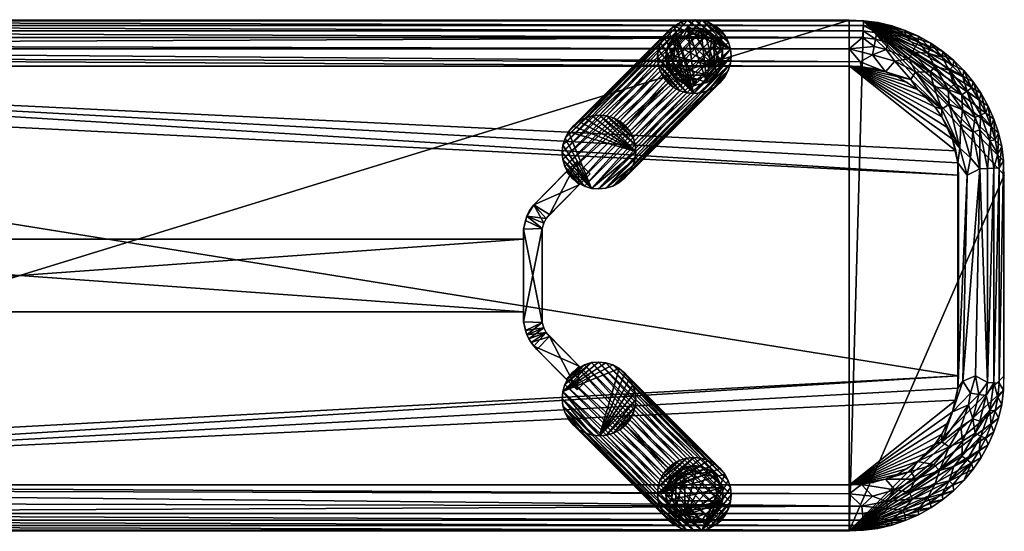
# Model space of a CAD drawing. Header units: inches. Extents: x 0 to 54, y -14 to 0.
# Tile 2 of 2: x 27 to 54, y -14 to 0. Entities that reach past the tile are written whole.
import ezdxf

# ---------------------------------------------------------------- set-up
doc = ezdxf.new("R2010")
doc.units = ezdxf.units.IN
for name, color, linetype in [('AFUCH-3-EDPL', 19, 'Continuous'), ('AFUCH-3-GDPL', 19, 'Continuous'), ('AFUCH-3-HWPT', 4, 'Continuous'), ('AFUCH-3-LGWD', 15, 'Continuous'), ('AFUCH-3-STWD', 15, 'Continuous')]:
    doc.layers.add(name, color=color, linetype=linetype)

msp = doc.modelspace()

# ---------------------------------------------------------------- meshes
at = {"layer": 'AFUCH-3-EDPL'}
mesh = msp.add_polyface(dxfattribs=at)
corners = [(3.909, -0.681, 17.668), (49.75, -0.791, 17.593), (4.25, -0.791, 17.593), (50.127, -13.701, 18.009), (3.873, -13.701, 18.009), (3.89, -13.523, 17.823), (3.858, -0.018, 18.5), (50.141, -0.152, 18.219), (3.859, -0.152, 18.219), (50.046, -1.147, 17.458), (50.091, -13.319, 17.668), (4.25, -13.209, 17.593), (3.954, -12.853, 17.458), (4.25, -1.017, 17.494), (50.085, -1.273, 17.429), (3.915, -1.273, 17.429), (3.499, -13.647, 18.009), (3.533, -13.472, 17.823), (49.75, -12.983, 17.494), (3.915, -12.727, 17.429), (50.085, -12.727, 17.429), (50.11, -0.477, 17.823), (3.858, -13.982, 18.5), (3.859, -13.848, 18.219), (50.142, -13.982, 18.5), (3.132, -0.442, 18.009), (3.873, -0.299, 18.009), (3.89, -0.477, 17.823), (3.614, -13.049, 17.545), (3.26, -12.578, 17.429), (3.469, -0.072, 18.5), (3.571, -13.271, 17.668), (50.141, -13.848, 18.219), (3.614, -0.951, 17.545), (3.471, -0.208, 18.219), (50.127, -0.299, 18.009), (3.471, -13.792, 18.219)]
mesh.append_faces([[corners[k] for k in face] for face in [(10, 5, 11), (22, 23, 24), (19, 12, 29)]], dxfattribs={"vtx0": -1, "vtx1": -1})
mesh.append_faces([[corners[k] for k in face] for face in [(3, 4, 5), (6, 7, 8), (16, 17, 4), (0, 21, 1), (25, 26, 27), (26, 21, 27), (28, 29, 12), (5, 31, 11), (4, 17, 5), (27, 21, 0), (17, 31, 5), (23, 16, 4), (32, 23, 4), (33, 13, 15), (0, 2, 33), (34, 8, 26), (8, 35, 26), (11, 28, 12), (11, 31, 28), (36, 16, 23), (22, 36, 23), (33, 2, 13)]], dxfattribs={"vtx0": -1, "vtx1": -1, "vtx2": -1})
mesh.append_faces([[corners[k] for k in face] for face in [(0, 1, 2), (13, 14, 15), (18, 19, 20), (10, 12, 18), (2, 9, 13)]], dxfattribs={"vtx0": -1, "vtx2": -1})
mesh.append_faces([[corners[k] for k in face] for face in [(2, 1, 9), (10, 11, 12), (30, 6, 8), (18, 12, 19)]], dxfattribs={"vtx1": -1, "vtx2": -1})
mesh = msp.add_polyface(dxfattribs=at)
corners = [(50.11, -13.523, 17.823), (3.89, -13.523, 17.823), (50.091, -13.319, 17.668), (3.873, -0.299, 18.009), (50.127, -0.299, 18.009), (50.11, -0.477, 17.823), (50.141, -13.848, 18.219), (3.873, -13.701, 18.009), (50.127, -13.701, 18.009), (50.142, -0.018, 18.5), (50.141, -0.152, 18.219), (3.858, -0.018, 18.5), (50.467, -0.528, 17.823), (50.76, -0.81, 17.668), (50.429, -0.729, 17.668), (50.529, -13.792, 18.219), (50.531, -0.072, 18.5), (50.529, -0.208, 18.219), (50.386, -0.951, 17.545), (50.74, -1.422, 17.429), (50.046, -1.147, 17.458), (50.531, -13.928, 18.5), (50.818, -13.387, 17.823), (3.859, -0.152, 18.219), (49.75, -0.791, 17.593), (50.142, -13.982, 18.5), (3.859, -13.848, 18.219), (50.76, -13.19, 17.668), (50.386, -13.049, 17.545), (50.999, -12.869, 17.545), (50.085, -12.727, 17.429), (50.501, -13.647, 18.009), (4.25, -1.017, 17.494), (50.085, -1.273, 17.429), (50.501, -0.353, 18.009), (49.75, -12.983, 17.494)]
mesh.append_faces([[corners[k] for k in face] for face in [(9, 10, 11), (16, 17, 9), (33, 20, 19)]], dxfattribs={"vtx0": -1, "vtx1": -1})
mesh.append_faces([[corners[k] for k in face] for face in [(0, 1, 2), (3, 4, 5), (6, 7, 8), (12, 13, 14), (15, 6, 8), (4, 12, 5), (12, 14, 5), (18, 19, 20), (15, 21, 6), (22, 0, 2), (23, 10, 4), (13, 18, 14), (24, 18, 20), (25, 26, 6), (27, 2, 28), (8, 1, 0), (22, 31, 0), (24, 14, 18), (5, 14, 24), (17, 34, 10), (9, 17, 10), (28, 35, 30), (28, 2, 35), (10, 34, 4), (34, 12, 4), (31, 8, 0), (31, 15, 8)]], dxfattribs={"vtx0": -1, "vtx1": -1, "vtx2": -1})
mesh.append_faces([[corners[k] for k in face] for face in [(21, 25, 6), (29, 28, 30), (32, 20, 33)]], dxfattribs={"vtx1": -1, "vtx2": -1})
mesh = msp.add_polyface(dxfattribs=at)
corners = [(51.487, -13.119, 17.823), (50.818, -13.387, 17.823), (50.76, -13.19, 17.668), (51.285, -13.713, 18.5), (50.913, -13.838, 18.5), (50.91, -13.7, 18.219), (50.999, -1.131, 17.545), (50.74, -1.422, 17.429), (50.386, -0.951, 17.545), (50.91, -0.3, 18.219), (50.868, -0.442, 18.009), (50.529, -0.208, 18.219), (51.566, -12.576, 17.545), (50.999, -12.869, 17.545), (50.74, -12.578, 17.429), (51.225, -13.434, 18.009), (50.76, -0.81, 17.668), (51.393, -12.937, 17.668), (50.501, -13.647, 18.009), (51.285, -0.287, 18.5), (51.28, -0.428, 18.219), (50.913, -0.162, 18.5), (50.531, -0.072, 18.5), (50.085, -12.727, 17.429), (51.28, -13.572, 18.219), (50.501, -0.353, 18.009), (51.05, -1.551, 17.429), (51.436, -1.627, 17.458), (50.818, -0.613, 17.823), (51.487, -0.881, 17.823), (50.091, -13.319, 17.668), (51.393, -1.063, 17.668), (50.386, -13.049, 17.545), (50.531, -13.928, 18.5), (50.529, -13.792, 18.219), (51.05, -12.449, 17.429), (51.436, -12.373, 17.458), (50.467, -0.528, 17.823)]
mesh.append_faces([[corners[k] for k in face] for face in [(19, 20, 21), (14, 13, 23), (13, 2, 32), (21, 9, 22), (20, 10, 9)]], dxfattribs={"vtx0": -1, "vtx1": -1})
mesh.append_faces([[corners[k] for k in face] for face in [(0, 1, 2), (6, 7, 8), (9, 10, 11), (12, 13, 14), (0, 15, 1), (16, 6, 8), (17, 2, 13), (15, 18, 1), (22, 9, 11), (24, 3, 5), (11, 10, 25), (15, 5, 18), (24, 5, 15), (10, 28, 25), (10, 29, 28), (6, 27, 7), (2, 1, 30), (28, 31, 16), (31, 6, 16), (25, 28, 37), (28, 16, 37), (5, 34, 18), (5, 4, 34)]], dxfattribs={"vtx0": -1, "vtx1": -1, "vtx2": -1})
mesh.append_faces([[corners[k] for k in face] for face in [(21, 20, 9)]], dxfattribs={"vtx0": -1, "vtx2": -1})
mesh.append_faces([[corners[k] for k in face] for face in [(3, 4, 5), (26, 7, 27), (4, 33, 34), (14, 35, 36)]], dxfattribs={"vtx1": -1, "vtx2": -1})
mesh = msp.add_polyface(dxfattribs=at)
corners = [(52.093, -1.271, 17.823), (51.896, -0.911, 18.009), (52.489, -1.378, 18.009), (51.487, -0.881, 17.823), (51.966, -1.432, 17.668), (51.393, -1.063, 17.668), (52.29, -2.442, 17.458), (51.566, -1.424, 17.545), (52.068, -1.818, 17.545), (50.818, -0.613, 17.823), (51.28, -0.428, 18.219), (51.568, -0.723, 18.009), (50.868, -0.442, 18.009), (52.487, -2.301, 17.545), (51.285, -0.287, 18.5), (51.636, -0.591, 18.219), (51.976, -0.787, 18.219), (51.987, -0.637, 18.5), (52.295, -1.014, 18.219), (51.05, -1.551, 17.429), (51.436, -1.627, 17.458), (51.618, -1.907, 17.429), (52.614, -1.768, 17.823), (51.644, -0.446, 18.5), (52.46, -1.902, 17.668), (52.093, -2.382, 17.429), (50.999, -1.131, 17.545), (52.311, -0.858, 18.5)]
mesh.append_faces([[corners[k] for k in face] for face in [(16, 17, 18), (19, 20, 21), (22, 0, 2), (15, 11, 10), (18, 1, 16), (23, 15, 14), (27, 18, 17), (16, 1, 15), (15, 23, 16)]], dxfattribs={"vtx0": -1, "vtx1": -1})
mesh.append_faces([[corners[k] for k in face] for face in [(0, 1, 2), (3, 4, 5), (3, 5, 9), (10, 11, 12), (13, 6, 8), (4, 7, 5), (22, 24, 0), (21, 20, 6), (2, 1, 18), (11, 3, 12), (1, 0, 3), (6, 20, 7), (24, 4, 0), (0, 4, 3), (24, 8, 4), (13, 8, 24), (5, 7, 26), (7, 20, 26), (15, 1, 11), (1, 3, 11)]], dxfattribs={"vtx0": -1, "vtx1": -1, "vtx2": -1})
mesh.append_faces([[corners[k] for k in face] for face in [(6, 7, 8), (14, 15, 10), (16, 23, 17)]], dxfattribs={"vtx0": -1, "vtx2": -1})
mesh.append_faces([[corners[k] for k in face] for face in [(8, 7, 4), (25, 21, 6)]], dxfattribs={"vtx1": -1, "vtx2": -1})
mesh = msp.add_polyface(dxfattribs=at)
corners = [(52.983, -1.948, 18.009), (53.315, -2.192, 18.219), (53.36, -2.601, 18.009), (53.198, -2.675, 17.823), (52.861, -1.554, 18.219), (53.103, -1.862, 18.219), (52.78, -3.515, 17.458), (52.29, -2.442, 17.458), (52.487, -2.301, 17.545), (52.855, -2.457, 17.668), (52.46, -1.902, 17.668), (52.837, -2.051, 17.823), (52.891, -1.387, 18.5), (52.311, -0.858, 18.5), (52.613, -1.109, 18.5), (52.591, -1.271, 18.219), (53.495, -2.54, 18.219), (53.554, -2.356, 18.5), (53.64, -2.904, 18.219), (53.363, -2.013, 18.5), (53.142, -1.689, 18.5), (52.287, -2.656, 17.429), (52.489, -1.378, 18.009), (53.138, -3.077, 17.668), (52.806, -2.854, 17.545), (52.295, -1.014, 18.219), (53.713, -2.715, 18.5), (53.332, -3.01, 17.823), (52.614, -1.768, 17.823)]
mesh.append_faces([[corners[k] for k in face] for face in [(4, 12, 5), (16, 17, 18), (5, 20, 1), (15, 22, 25), (11, 10, 28), (1, 19, 16), (15, 14, 4)]], dxfattribs={"vtx0": -1, "vtx1": -1})
mesh.append_faces([[corners[k] for k in face] for face in [(0, 1, 2), (0, 2, 3), (6, 7, 8), (9, 10, 11), (9, 8, 10), (11, 3, 9), (6, 21, 7), (22, 4, 0), (11, 0, 3), (22, 0, 11), (9, 3, 23), (9, 23, 24), (3, 2, 27)]], dxfattribs={"vtx0": -1, "vtx1": -1, "vtx2": -1})
mesh.append_faces([[corners[k] for k in face] for face in [(4, 5, 0), (13, 14, 15), (19, 17, 16), (12, 20, 5), (16, 18, 2), (5, 1, 0), (15, 25, 13), (24, 8, 9), (14, 12, 4), (20, 19, 1), (17, 26, 18), (1, 16, 2), (15, 4, 22)]], dxfattribs={"vtx1": -1, "vtx2": -1})
mesh.append_faces([[corners[k] for k in face] for face in [(11, 28, 22)]], dxfattribs={"vtx2": -1})
mesh = msp.add_polyface(dxfattribs=at)
corners = [(52.068, -12.181, 17.545), (51.618, -12.093, 17.429), (52.487, -11.699, 17.545), (51.436, -12.373, 17.458), (51.566, -12.576, 17.545), (50.74, -12.578, 17.429), (51.896, -13.089, 18.009), (51.636, -13.409, 18.219), (51.225, -13.434, 18.009), (51.487, -13.119, 17.823), (52.224, -12.345, 17.668), (52.093, -12.729, 17.823), (51.393, -12.937, 17.668), (51.976, -13.213, 18.219), (51.987, -13.363, 18.5), (52.29, -11.558, 17.458), (52.614, -12.232, 17.823), (52.489, -12.622, 18.009), (50.999, -12.869, 17.545), (52.287, -2.656, 17.429), (52.093, -2.382, 17.429), (52.29, -2.442, 17.458), (52.093, -11.618, 17.429), (52.287, -11.344, 17.429), (52.578, -10.74, 17.429), (51.644, -13.554, 18.5), (52.295, -12.986, 18.219), (50.76, -13.19, 17.668), (51.285, -13.713, 18.5), (51.28, -13.572, 18.219), (52.311, -13.142, 18.5), (51.05, -12.449, 17.429)]
mesh.append_faces([[corners[k] for k in face] for face in [(0, 1, 2)]], dxfattribs={"vtx0": -1, "vtx1": -1})
mesh.append_faces([[corners[k] for k in face] for face in [(3, 4, 5), (6, 7, 8), (6, 8, 9), (10, 11, 12), (13, 14, 7), (1, 15, 2), (16, 17, 11), (13, 7, 6), (4, 12, 18), (10, 12, 4), (16, 11, 10), (1, 0, 3), (17, 26, 6), (11, 6, 9), (17, 6, 11), (12, 9, 27), (11, 9, 12), (0, 4, 3), (0, 10, 4), (26, 13, 6), (26, 30, 13), (7, 29, 8), (7, 25, 29)]], dxfattribs={"vtx0": -1, "vtx1": -1, "vtx2": -1})
mesh.append_faces([[corners[k] for k in face] for face in [(3, 31, 1)]], dxfattribs={"vtx0": -1, "vtx2": -1})
mesh.append_faces([[corners[k] for k in face] for face in [(0, 2, 10), (19, 20, 21), (1, 22, 15), (23, 24, 15), (14, 25, 7), (22, 23, 15), (25, 28, 29), (30, 14, 13)]], dxfattribs={"vtx1": -1, "vtx2": -1})
mesh = msp.add_polyface(dxfattribs=at)
corners = [(53.714, -4.061, 18.009), (53.536, -9.93, 17.823), (53.536, -4.07, 17.823), (53.332, -4.079, 17.668), (53.209, -9.75, 17.593), (52.864, -9.898, 17.458), (52.983, -4.25, 17.494), (53.713, -2.715, 18.5), (53.838, -3.087, 18.5), (53.75, -3.279, 18.219), (53.982, -3.858, 18.5), (53.862, -9.946, 18.219), (53.862, -4.054, 18.219), (52.806, -2.854, 17.545), (53.075, -3.772, 17.545), (52.78, -3.515, 17.458), (53.332, -3.01, 17.823), (53.607, -3.314, 18.009), (53.825, -3.664, 18.219), (53.138, -3.077, 17.668), (53.36, -2.601, 18.009), (53.928, -3.469, 18.5), (53.64, -2.904, 18.219), (53.714, -9.939, 18.009), (52.578, -3.26, 17.429), (52.287, -2.656, 17.429), (52.727, -3.915, 17.429), (52.487, -2.301, 17.545), (52.727, -10.085, 17.429), (53.198, -2.675, 17.823)]
mesh.append_faces([[corners[k] for k in face] for face in [(15, 26, 24)]], dxfattribs={"vtx0": -1})
mesh.append_faces([[corners[k] for k in face] for face in [(9, 8, 18), (13, 15, 27), (18, 21, 12), (22, 7, 9)]], dxfattribs={"vtx0": -1, "vtx1": -1})
mesh.append_faces([[corners[k] for k in face] for face in [(0, 1, 2), (13, 14, 15), (16, 17, 2), (17, 0, 2), (15, 14, 6), (13, 19, 14), (2, 1, 3), (16, 2, 3), (20, 17, 16), (19, 16, 3), (19, 3, 14), (14, 3, 6), (20, 22, 17), (17, 18, 0), (12, 23, 0), (6, 26, 15), (29, 16, 19)]], dxfattribs={"vtx0": -1, "vtx1": -1, "vtx2": -1})
mesh.append_faces([[corners[k] for k in face] for face in [(3, 5, 6), (10, 11, 12), (6, 28, 26)]], dxfattribs={"vtx0": -1, "vtx2": -1})
mesh.append_faces([[corners[k] for k in face] for face in [(24, 25, 15)]], dxfattribs={"vtx1": -1})
mesh.append_faces([[corners[k] for k in face] for face in [(3, 4, 5), (7, 8, 9), (9, 18, 17), (21, 10, 12), (18, 12, 0), (8, 21, 18), (22, 9, 17)]], dxfattribs={"vtx1": -1, "vtx2": -1})
mesh = msp.add_polyface(dxfattribs=at)
corners = [(53.714, -4.061, 18.009), (53.714, -9.939, 18.009), (53.536, -9.93, 17.823), (53.607, -10.686, 18.009), (53.502, -10.289, 17.823), (52.29, -11.558, 17.458), (52.578, -10.74, 17.429), (53.015, -10.542, 17.545), (53.75, -10.72, 18.219), (53.838, -10.913, 18.5), (53.64, -11.096, 18.219), (53.982, -10.142, 18.5), (53.862, -9.946, 18.219), (53.982, -3.858, 18.5), (53.332, -10.99, 17.823), (53.075, -10.228, 17.545), (53.138, -10.923, 17.668), (53.299, -10.26, 17.668), (53.332, -4.079, 17.668), (53.209, -9.75, 17.593), (53.825, -10.336, 18.219), (53.862, -4.054, 18.219), (52.864, -9.898, 17.458), (53.928, -10.531, 18.5), (53.36, -11.399, 18.009), (52.806, -11.146, 17.545), (52.727, -10.085, 17.429), (52.983, -4.25, 17.494), (53.198, -11.324, 17.823)]
mesh.append_faces([[corners[k] for k in face] for face in [(11, 12, 13), (7, 6, 15), (18, 2, 19), (26, 22, 6)]], dxfattribs={"vtx0": -1, "vtx1": -1})
mesh.append_faces([[corners[k] for k in face] for face in [(0, 1, 2), (3, 4, 1), (5, 6, 7), (8, 9, 10), (14, 16, 4), (4, 16, 17), (20, 3, 1), (15, 6, 22), (24, 3, 10), (10, 3, 8), (2, 17, 19), (1, 4, 2), (4, 17, 2), (20, 1, 12), (12, 11, 20), (16, 7, 17), (19, 15, 22), (19, 17, 15), (8, 3, 20), (20, 23, 8)]], dxfattribs={"vtx0": -1, "vtx1": -1, "vtx2": -1})
mesh.append_faces([[corners[k] for k in face] for face in [(20, 11, 23), (17, 7, 15), (8, 23, 9), (16, 14, 28)]], dxfattribs={"vtx0": -1, "vtx2": -1})
mesh.append_faces([[corners[k] for k in face] for face in [(3, 14, 4), (21, 12, 1), (25, 7, 16), (27, 22, 26)]], dxfattribs={"vtx1": -1, "vtx2": -1})
mesh.append_faces([[corners[k] for k in face] for face in [(28, 14, 3)]], dxfattribs={"vtx2": -1})
mesh = msp.add_polyface(dxfattribs=at)
corners = [(52.983, -12.052, 18.009), (53.103, -12.138, 18.219), (52.489, -12.622, 18.009), (52.891, -12.613, 18.5), (52.591, -12.729, 18.219), (53.713, -11.285, 18.5), (53.64, -11.096, 18.219), (53.838, -10.913, 18.5), (52.29, -11.558, 17.458), (53.015, -10.542, 17.545), (52.806, -11.146, 17.545), (52.855, -11.543, 17.668), (53.138, -10.923, 17.668), (53.198, -11.324, 17.823), (53.36, -11.399, 18.009), (53.315, -11.808, 18.219), (52.837, -11.948, 17.823), (53.495, -11.46, 18.219), (53.554, -11.644, 18.5), (52.613, -12.891, 18.5), (52.311, -13.142, 18.5), (52.295, -12.986, 18.219), (53.363, -11.987, 18.5), (53.142, -12.311, 18.5), (52.224, -12.345, 17.668), (52.487, -11.699, 17.545), (52.614, -12.232, 17.823), (53.607, -10.686, 18.009)]
mesh.append_faces([[corners[k] for k in face] for face in [(5, 6, 7), (16, 0, 26)]], dxfattribs={"vtx0": -1, "vtx1": -1})
mesh.append_faces([[corners[k] for k in face] for face in [(0, 1, 2), (1, 3, 4), (11, 12, 13), (14, 15, 0), (16, 11, 13), (17, 15, 14), (17, 18, 15), (24, 11, 16), (1, 4, 2), (11, 10, 12), (24, 25, 11), (0, 2, 26), (14, 0, 16), (16, 13, 14), (13, 27, 14), (4, 21, 2), (4, 19, 21), (15, 1, 0), (15, 22, 1), (25, 10, 11), (25, 8, 10), (17, 6, 5), (17, 14, 6)]], dxfattribs={"vtx0": -1, "vtx1": -1, "vtx2": -1})
mesh.append_faces([[corners[k] for k in face] for face in [(8, 9, 10)]], dxfattribs={"vtx0": -1, "vtx2": -1})
mesh.append_faces([[corners[k] for k in face] for face in [(19, 20, 21), (18, 22, 15), (23, 3, 1), (3, 19, 4), (22, 23, 1), (5, 18, 17), (16, 26, 24)]], dxfattribs={"vtx1": -1, "vtx2": -1})
at = {"layer": 'AFUCH-3-GDPL'}
mesh = msp.add_polyface(dxfattribs=at)
corners = [(46.067, -1.269, 0.531), (46.269, -0.827, 0), (44.935, -1.269, 0.531), (44.733, -0.827, 0), (45.676, -0.235, 0), (45.843, -1.712, 0), (44.885, -1.493, 0), (45.501, -0.377, 0.531), (45.01, -0.387, 0), (45.579, -1.623, 0.531), (46.21, -1.344, 0), (46.029, -0.668, 0.531), (44.973, -0.668, 0.531), (45.992, -0.387, 0), (45.159, -1.712, 0.177), (44.733, -1.178, 0.177), (45.501, -1.79, 0), (45.326, -0.235, 0.177), (46.269, -1.178, 0.177), (45.676, -0.235, 0.177), (44.792, -0.661, 0.177), (44.885, -1.493, 0.177), (45.843, -1.712, 0.177), (46.269, -0.827, 0.177), (45.01, -0.387, 0.177), (46.117, -0.512, 0.177), (45.501, -1.79, 0.177), (45.134, -1.508, 0.531), (45.868, -1.508, 0.531), (45.802, -0.455, 0.531), (46.117, -1.493, 0.177), (44.733, -1.178, 0), (45.326, -0.235, 0), (45.159, -1.712, 0), (45.2, -0.455, 0.531), (44.877, -0.963, 0.531), (46.125, -0.963, 0.531), (45.423, -1.623, 0.531), (44.714, -1.002, 0.177), (45.843, -0.293, 0.177)]
mesh.append_faces([[corners[k] for k in face] for face in [(34, 24, 12), (9, 22, 28), (28, 22, 30), (37, 14, 26), (2, 15, 21), (7, 19, 17), (12, 24, 20), (27, 14, 37), (36, 18, 23), (36, 23, 11), (11, 23, 25), (9, 26, 22), (34, 17, 24), (0, 30, 18), (1, 18, 10), (4, 39, 13), (3, 20, 8), (3, 38, 20), (27, 21, 14), (5, 30, 22), (1, 25, 23), (1, 23, 18), (8, 20, 24), (13, 25, 1), (13, 39, 25), (2, 21, 27), (28, 30, 0), (10, 30, 5), (10, 18, 30), (31, 38, 3), (7, 17, 34), (0, 18, 36), (37, 26, 9), (31, 15, 38), (4, 19, 39)]])
mesh.append_faces([[corners[k] for k in face] for face in [(29, 25, 39), (10, 13, 1), (16, 14, 33), (35, 20, 38), (6, 15, 31), (8, 17, 32), (5, 26, 16), (29, 19, 7), (3, 6, 31), (32, 19, 4), (33, 21, 6), (35, 15, 2), (9, 27, 37)]], dxfattribs={"vtx0": -1})
mesh.append_faces([[corners[k] for k in face] for face in [(32, 16, 8), (8, 6, 3), (28, 27, 9), (5, 13, 10), (0, 2, 28), (4, 5, 32)]], dxfattribs={"vtx0": -1, "vtx1": -1})
mesh.append_faces([[corners[k] for k in face] for face in [(8, 16, 33), (5, 4, 13), (32, 5, 16), (28, 2, 27), (8, 33, 6), (0, 7, 34), (0, 35, 2)]], dxfattribs={"vtx0": -1, "vtx2": -1})
mesh.append_faces([[corners[k] for k in face] for face in [(11, 25, 29), (12, 20, 35), (36, 11, 0)]], dxfattribs={"vtx1": -1})
mesh.append_faces([[corners[k] for k in face] for face in [(34, 12, 0), (11, 29, 0), (12, 35, 0), (29, 7, 0)]], dxfattribs={"vtx1": -1, "vtx2": -1})
mesh.append_faces([[corners[k] for k in face] for face in [(6, 21, 15), (32, 17, 19), (33, 14, 21), (5, 22, 26), (8, 24, 17), (16, 26, 14), (35, 38, 15), (29, 39, 19)]], dxfattribs={"vtx2": -1})
mesh = msp.add_polyface(dxfattribs=at)
corners = [(46.269, -12.822, 0), (45.235, -12.432, 0.531), (45.235, -13.563, 0.531), (45.843, -13.707, 0), (44.885, -13.488, 0), (44.885, -12.507, 0), (45.992, -12.382, 0), (46.126, -12.997, 0.531), (44.881, -12.919, 0.531), (45.326, -12.23, 0), (45.326, -13.765, 0), (45.836, -12.47, 0.531), (45.836, -13.525, 0.531), (46.21, -13.339, 0), (44.733, -13.173, 0), (45.843, -12.288, 0.177), (44.792, -12.656, 0.177), (45.992, -13.613, 0.177), (45.01, -13.613, 0.177), (46.269, -13.173, 0.177), (45.326, -12.23, 0.177), (45.01, -12.382, 0.177), (46.117, -12.507, 0.177), (45.676, -13.765, 0.177), (44.792, -13.339, 0.177), (44.714, -12.997, 0.177), (45.326, -13.765, 0.177), (46.269, -12.822, 0.177), (44.995, -13.365, 0.531), (44.995, -12.63, 0.531), (46.049, -13.299, 0.531), (45.676, -12.23, 0), (44.733, -12.822, 0), (46.049, -12.696, 0.531), (45.54, -13.621, 0.531), (45.54, -12.374, 0.531), (44.881, -13.076, 0.531), (45.501, -12.21, 0.177), (46.21, -13.339, 0.177), (46.269, -13.173, 0)]
mesh.append_faces([[corners[k] for k in face] for face in [(8, 16, 25), (2, 18, 26), (29, 16, 8), (33, 22, 11), (33, 27, 22), (36, 24, 28), (1, 20, 21), (34, 26, 23), (34, 23, 12), (7, 19, 27), (36, 25, 24), (15, 31, 37), (22, 0, 6), (16, 32, 25), (21, 9, 5), (17, 3, 13), (12, 23, 17), (28, 24, 18), (18, 4, 10), (17, 13, 38), (37, 31, 9), (20, 9, 21), (21, 5, 16), (29, 21, 16), (22, 6, 15), (11, 22, 15), (23, 3, 17), (23, 10, 3), (24, 4, 18), (24, 14, 4), (25, 32, 14), (25, 14, 24), (26, 10, 23), (18, 10, 26), (27, 0, 22), (28, 18, 2), (1, 21, 29), (15, 6, 31), (16, 5, 32), (7, 27, 33), (2, 26, 34), (8, 25, 36), (37, 9, 20)]])
mesh.append_faces([[corners[k] for k in face] for face in [(35, 15, 37), (30, 17, 38), (31, 5, 9), (4, 3, 10), (19, 0, 27), (30, 19, 7), (35, 20, 1), (36, 29, 8), (19, 13, 39)]], dxfattribs={"vtx0": -1})
mesh.append_faces([[corners[k] for k in face] for face in [(0, 32, 6), (28, 29, 36), (39, 14, 0), (14, 39, 4), (2, 1, 28), (6, 5, 31)]], dxfattribs={"vtx0": -1, "vtx1": -1})
mesh.append_faces([[corners[k] for k in face] for face in [(0, 14, 32), (4, 13, 3), (28, 1, 29), (6, 32, 5), (2, 7, 33), (2, 35, 1), (4, 39, 13)]], dxfattribs={"vtx0": -1, "vtx2": -1})
mesh.append_faces([[corners[k] for k in face] for face in [(12, 17, 30), (11, 15, 35), (34, 12, 2), (38, 13, 19)]], dxfattribs={"vtx1": -1})
mesh.append_faces([[corners[k] for k in face] for face in [(33, 11, 2), (11, 35, 2), (12, 30, 2), (30, 7, 2)]], dxfattribs={"vtx1": -1, "vtx2": -1})
mesh.append_faces([[corners[k] for k in face] for face in [(19, 39, 0), (35, 37, 20), (30, 38, 19)]], dxfattribs={"vtx2": -1})
at = {"layer": 'AFUCH-3-HWPT'}
mesh = msp.add_polyface(dxfattribs=at)
corners = [(41.327, -5.709, 15.429), (40.96, -8.734, 17.429), (40.866, -5.492, 17.429), (41.439, -8.561, 15.429), (40.908, -5.377, 15.429), (41.023, -8.839, 15.429), (41.439, -5.439, 17.429), (42.64, -4.217, 15.429), (42.34, -9.483, 17.429), (42.64, -9.783, 15.429), (41.986, -4.164, 17.429), (41.439, -8.561, 17.429), (41.986, -9.836, 17.429), (42.34, -4.517, 17.429), (40.819, -8.267, 15.429), (41.096, -5.062, 17.429), (42.287, -10.137, 15.429), (42.287, -3.863, 15.429), (41.327, -8.291, 15.429), (40.819, -8.267, 17.429), (41.439, -5.439, 15.429), (41.096, -5.062, 15.429), (41.327, -5.709, 17.429), (41.327, -8.291, 17.429), (40.819, -5.733, 15.429), (41.096, -8.938, 17.429), (40.819, -5.733, 17.429), (40.866, -8.508, 15.429), (41.37, -5.568, 15.429), (41.37, -8.432, 15.429), (40.984, -5.223, 16.929), (41.179, -9.029, 15.429), (40.908, -5.377, 17.429), (40.908, -8.623, 17.429), (41.37, -5.568, 17.429), (40.908, -8.623, 15.429), (41.37, -8.432, 17.429), (41.532, -8.675, 15.429), (41.532, -5.325, 15.429)]
mesh.append_faces([[corners[k] for k in face] for face in [(18, 22, 23), (26, 14, 19), (10, 21, 15), (13, 17, 10), (8, 16, 9), (3, 36, 11), (2, 24, 26), (20, 34, 28), (18, 36, 29), (0, 34, 22)]], dxfattribs={"vtx0": -1})
mesh.append_faces([[corners[k] for k in face] for face in [(24, 18, 14), (17, 38, 21), (8, 37, 11), (13, 15, 6), (22, 19, 23), (15, 30, 32), (3, 35, 29), (19, 27, 33), (21, 20, 4), (6, 15, 34), (36, 1, 11), (4, 0, 24), (1, 5, 25), (29, 27, 18), (32, 4, 2), (33, 35, 1), (34, 32, 22), (23, 33, 36), (37, 5, 3)]], dxfattribs={"vtx0": -1, "vtx1": -1})
mesh.append_faces([[corners[k] for k in face] for face in [(30, 4, 32)]], dxfattribs={"vtx0": -1, "vtx1": -1, "vtx2": -1})
mesh.append_faces([[corners[k] for k in face] for face in [(31, 12, 25), (37, 16, 31), (38, 13, 6), (25, 8, 11), (33, 27, 35), (29, 35, 27), (34, 15, 32), (23, 19, 33), (4, 28, 0), (2, 4, 24), (11, 1, 25), (18, 27, 14), (4, 20, 28), (30, 21, 4), (25, 5, 31), (22, 32, 2), (36, 33, 1), (3, 5, 35), (1, 35, 5), (21, 38, 20)]], dxfattribs={"vtx0": -1, "vtx2": -1})
mesh.append_faces([[corners[k] for k in face] for face in [(24, 14, 26), (0, 22, 18), (17, 21, 10), (16, 12, 31), (7, 13, 38), (9, 37, 8), (12, 8, 25), (12, 16, 8), (10, 15, 13), (9, 16, 37), (7, 17, 13), (7, 38, 17), (29, 36, 3), (28, 34, 0), (6, 34, 20), (23, 36, 18), (3, 11, 37), (20, 38, 6)]], dxfattribs={"vtx1": -1})
mesh.append_faces([[corners[k] for k in face] for face in [(0, 18, 24), (26, 19, 22), (15, 21, 30), (2, 26, 22), (31, 5, 37)]], dxfattribs={"vtx1": -1, "vtx2": -1})
mesh.append_faces([[corners[k] for k in face] for face in [(19, 14, 27)]], dxfattribs={"vtx2": -1})
mesh = msp.add_polyface(dxfattribs=at)
corners = [(13.187, -8, 17.429), (13.187, -8, 15.429), (40.813, -8, 15.429), (40.813, -8, 17.429), (13.187, -6, 15.429), (40.813, -6, 15.429), (40.813, -6, 17.429), (13.187, -6, 17.429)]
mesh.append_faces([[corners[k] for k in face] for face in [(3, 1, 2), (2, 4, 5), (5, 3, 2), (5, 7, 6), (0, 6, 7), (1, 7, 4)]], dxfattribs={"vtx0": -1})
mesh.append_faces([[corners[k] for k in face] for face in [(0, 1, 3), (1, 4, 2), (6, 3, 5), (4, 7, 5), (3, 6, 0), (0, 7, 1)]], dxfattribs={"vtx1": -1})
at = {"layer": 'AFUCH-3-LGWD'}
mesh = msp.add_polyface(dxfattribs=at)
corners = [(43.593, -4.325, 17.429), (43.438, -4.452, 17.429), (43.263, -4.548, 17.429), (43.072, -4.607, 17.429), (42.875, -4.629, 17.429), (42.678, -4.612, 17.429), (42.489, -4.556, 17.429), (42.315, -4.465, 17.429), (42.163, -4.341, 17.429), (42.039, -4.189, 17.429), (41.947, -4.015, 17.429), (41.892, -3.826, 17.429), (41.875, -3.629, 17.429), (41.896, -3.431, 17.429), (41.956, -3.241, 17.429), (42.051, -3.065, 17.429), (42.179, -2.911, 17.429), (42.333, -2.783, 17.429), (42.509, -2.688, 17.429), (42.7, -2.628, 17.429), (42.897, -2.606, 17.429), (43.094, -2.624, 17.429), (43.283, -2.679, 17.429), (43.457, -2.771, 17.429), (43.609, -2.895, 17.429), (43.733, -3.047, 17.429), (43.824, -3.22, 17.429), (43.88, -3.409, 17.429), (43.897, -3.606, 17.429), (43.875, -3.804, 17.429), (43.816, -3.994, 17.429), (43.72, -4.17, 17.429), (46.208, -1.71, 0.029), (46.336, -1.555, 0.029), (46.431, -1.379, 0.029), (46.491, -1.189, 0.029), (46.512, -0.991, 0.029), (46.495, -0.794, 0.029), (46.44, -0.605, 0.029), (46.348, -0.431, 0.029), (46.224, -0.28, 0.029), (46.072, -0.155, 0.029), (45.898, -0.064, 0.029), (45.709, -0.008, 0.029), (45.512, 0.009, 0.029), (45.315, -0.013, 0.029), (45.124, -0.072, 0.029), (44.949, -0.168, 0.029), (44.794, -0.295, 0.029), (44.667, -0.45, 0.029), (44.571, -0.626, 0.029), (44.512, -0.816, 0.029), (44.49, -1.014, 0.029), (44.507, -1.211, 0.029), (44.563, -1.4, 0.029), (44.654, -1.573, 0.029), (44.778, -1.725, 0.029), (44.93, -1.849, 0.029), (45.104, -1.941, 0.029), (45.293, -1.996, 0.029), (45.49, -2.014, 0.029), (45.687, -1.992, 0.029), (45.878, -1.932, 0.029), (46.054, -1.837, 0.029)]
mesh.append_faces([[corners[k] for k in face] for face in [(0, 63, 32), (30, 33, 34), (28, 35, 36), (26, 37, 38), (24, 39, 40), (62, 1, 2), (60, 3, 4), (58, 5, 6), (56, 7, 8), (55, 10, 54), (53, 12, 52), (51, 14, 50), (49, 16, 48), (47, 18, 46), (45, 20, 44), (43, 22, 42), (23, 25, 24), (7, 9, 8), (55, 57, 56), (39, 41, 40)]], dxfattribs={"vtx0": -1})
mesh.append_faces([[corners[k] for k in face] for face in [(1, 63, 0), (31, 33, 30), (29, 35, 28), (27, 37, 26), (25, 39, 24), (63, 1, 62), (61, 3, 60), (59, 5, 58), (57, 7, 56), (56, 9, 55), (54, 11, 53), (52, 13, 51), (50, 15, 49), (48, 17, 47), (46, 19, 45), (44, 21, 43), (42, 23, 41), (1, 31, 2), (2, 30, 3), (3, 29, 4), (4, 28, 5), (27, 20, 28), (20, 27, 21), (21, 26, 22), (22, 25, 23), (5, 11, 6), (6, 10, 7), (33, 63, 34), (34, 62, 35), (35, 61, 36), (36, 60, 37), (59, 52, 60), (52, 59, 53), (53, 58, 54), (54, 57, 55), (37, 43, 38), (38, 42, 39)]], dxfattribs={"vtx0": -1, "vtx1": -1})
mesh.append_faces([[corners[k] for k in face] for face in [(5, 28, 15), (37, 60, 47)]], dxfattribs={"vtx0": -1, "vtx1": -1, "vtx2": -1})
mesh.append_faces([[corners[k] for k in face] for face in [(31, 32, 33), (29, 34, 35), (27, 36, 37), (25, 38, 39), (61, 2, 3), (59, 4, 5), (57, 6, 7), (55, 9, 10), (53, 11, 12), (51, 13, 14), (49, 15, 16), (47, 17, 18), (45, 19, 20), (43, 21, 22), (41, 23, 24), (2, 31, 30), (3, 30, 29), (4, 29, 28), (5, 15, 14), (28, 20, 19), (28, 19, 18), (21, 27, 26), (22, 26, 25), (28, 17, 16), (28, 16, 15), (5, 13, 12), (5, 12, 11), (6, 11, 10), (7, 10, 9), (34, 63, 62), (35, 62, 61), (36, 61, 60), (37, 47, 46), (60, 52, 51), (60, 51, 50), (53, 59, 58), (54, 58, 57), (60, 49, 48), (60, 48, 47), (37, 45, 44), (37, 44, 43), (38, 43, 42), (39, 42, 41)]], dxfattribs={"vtx0": -1, "vtx2": -1})
mesh.append_faces([[corners[k] for k in face] for face in [(0, 32, 31), (30, 34, 29), (28, 36, 27), (26, 38, 25), (62, 2, 61), (60, 4, 59), (58, 6, 57), (0, 31, 1), (32, 63, 33)]], dxfattribs={"vtx1": -1})
mesh.append_faces([[corners[k] for k in face] for face in [(18, 17, 28), (14, 13, 5), (50, 49, 60), (46, 45, 37)]], dxfattribs={"vtx1": -1, "vtx2": -1})
mesh.append_faces([[corners[k] for k in face] for face in [(24, 40, 41), (56, 8, 9), (54, 10, 11), (52, 12, 13), (50, 14, 15), (48, 16, 17), (46, 18, 19), (44, 20, 21), (42, 22, 23)]], dxfattribs={"vtx2": -1})
mesh = msp.add_polyface(dxfattribs=at)
corners = [(42.179, -11.089, 17.429), (42.051, -10.935, 17.429), (41.956, -10.759, 17.429), (41.896, -10.569, 17.429), (41.875, -10.371, 17.429), (41.892, -10.174, 17.429), (41.947, -9.985, 17.429), (42.039, -9.811, 17.429), (42.163, -9.659, 17.429), (42.315, -9.535, 17.429), (42.489, -9.444, 17.429), (42.678, -9.388, 17.429), (42.875, -9.371, 17.429), (43.072, -9.393, 17.429), (43.263, -9.452, 17.429), (43.438, -9.548, 17.429), (43.593, -9.675, 17.429), (43.72, -9.83, 17.429), (43.816, -10.006, 17.429), (43.875, -10.196, 17.429), (43.897, -10.394, 17.429), (43.88, -10.591, 17.429), (43.824, -10.78, 17.429), (43.733, -10.953, 17.429), (43.609, -11.105, 17.429), (43.457, -11.229, 17.429), (43.283, -11.321, 17.429), (43.094, -11.376, 17.429), (42.897, -11.394, 17.429), (42.7, -11.372, 17.429), (42.509, -11.312, 17.429), (42.333, -11.217, 17.429), (44.794, -13.705, 0.029), (44.949, -13.832, 0.029), (45.124, -13.927, 0.029), (45.315, -13.987, 0.029), (45.512, -14.009, 0.029), (45.709, -13.991, 0.029), (45.898, -13.936, 0.029), (46.072, -13.845, 0.029), (46.224, -13.72, 0.029), (46.348, -13.569, 0.029), (46.44, -13.395, 0.029), (46.495, -13.206, 0.029), (46.512, -13.009, 0.029), (46.491, -12.811, 0.029), (46.431, -12.621, 0.029), (46.336, -12.445, 0.029), (46.208, -12.29, 0.029), (46.054, -12.163, 0.029), (45.878, -12.068, 0.029), (45.687, -12.008, 0.029), (45.49, -11.986, 0.029), (45.293, -12.004, 0.029), (45.104, -12.059, 0.029), (44.93, -12.151, 0.029), (44.778, -12.275, 0.029), (44.654, -12.426, 0.029), (44.563, -12.6, 0.029), (44.507, -12.789, 0.029), (44.49, -12.986, 0.029), (44.512, -13.184, 0.029), (44.571, -13.374, 0.029), (44.667, -13.55, 0.029)]
mesh.append_faces([[corners[k] for k in face] for face in [(0, 63, 32), (30, 33, 34), (28, 35, 36), (26, 37, 38), (24, 39, 40), (62, 1, 2), (60, 3, 4), (58, 5, 6), (56, 7, 8), (55, 10, 54), (53, 12, 52), (51, 14, 50), (49, 16, 48), (47, 18, 46), (45, 20, 44), (43, 22, 42), (23, 25, 24), (7, 9, 8), (55, 57, 56), (39, 41, 40)]], dxfattribs={"vtx0": -1})
mesh.append_faces([[corners[k] for k in face] for face in [(1, 63, 0), (31, 33, 30), (29, 35, 28), (27, 37, 26), (25, 39, 24), (63, 1, 62), (61, 3, 60), (59, 5, 58), (57, 7, 56), (56, 9, 55), (54, 11, 53), (52, 13, 51), (50, 15, 49), (48, 17, 47), (46, 19, 45), (44, 21, 43), (42, 23, 41), (1, 31, 2), (2, 30, 3), (3, 29, 4), (4, 28, 5), (27, 20, 28), (20, 27, 21), (21, 26, 22), (22, 25, 23), (5, 11, 6), (6, 10, 7), (33, 63, 34), (34, 62, 35), (35, 61, 36), (36, 60, 37), (59, 52, 60), (52, 59, 53), (53, 58, 54), (54, 57, 55), (37, 43, 38), (38, 42, 39)]], dxfattribs={"vtx0": -1, "vtx1": -1})
mesh.append_faces([[corners[k] for k in face] for face in [(5, 28, 15), (37, 60, 47)]], dxfattribs={"vtx0": -1, "vtx1": -1, "vtx2": -1})
mesh.append_faces([[corners[k] for k in face] for face in [(31, 32, 33), (29, 34, 35), (27, 36, 37), (25, 38, 39), (61, 2, 3), (59, 4, 5), (57, 6, 7), (55, 9, 10), (53, 11, 12), (51, 13, 14), (49, 15, 16), (47, 17, 18), (45, 19, 20), (43, 21, 22), (41, 23, 24), (2, 31, 30), (3, 30, 29), (4, 29, 28), (5, 15, 14), (28, 20, 19), (28, 19, 18), (21, 27, 26), (22, 26, 25), (28, 17, 16), (28, 16, 15), (5, 13, 12), (5, 12, 11), (6, 11, 10), (7, 10, 9), (34, 63, 62), (35, 62, 61), (36, 61, 60), (37, 47, 46), (60, 52, 51), (60, 51, 50), (53, 59, 58), (54, 58, 57), (60, 49, 48), (60, 48, 47), (37, 45, 44), (37, 44, 43), (38, 43, 42), (39, 42, 41)]], dxfattribs={"vtx0": -1, "vtx2": -1})
mesh.append_faces([[corners[k] for k in face] for face in [(0, 32, 31), (30, 34, 29), (28, 36, 27), (26, 38, 25), (62, 2, 61), (60, 4, 59), (58, 6, 57), (0, 31, 1), (32, 63, 33)]], dxfattribs={"vtx1": -1})
mesh.append_faces([[corners[k] for k in face] for face in [(18, 17, 28), (14, 13, 5), (50, 49, 60), (46, 45, 37)]], dxfattribs={"vtx1": -1, "vtx2": -1})
mesh.append_faces([[corners[k] for k in face] for face in [(24, 40, 41), (56, 8, 9), (54, 10, 11), (52, 12, 13), (50, 14, 15), (48, 16, 17), (46, 18, 19), (44, 20, 21), (42, 22, 23)]], dxfattribs={"vtx2": -1})
at = {"layer": 'AFUCH-3-STWD'}
mesh = msp.add_polyface(dxfattribs=at)
corners = [(0, -9.75, 18.5), (1.254, -9.75, 17.429), (1.273, -10.085, 17.429), (1.329, -10.417, 17.429), (1.422, -10.74, 17.429), (1.551, -11.05, 17.429), (1.713, -11.344, 17.429), (1.907, -11.618, 17.429), (2.131, -11.869, 17.429), (2.382, -12.093, 17.429), (2.656, -12.287, 17.429), (2.95, -12.449, 17.429), (3.26, -12.578, 17.429), (3.583, -12.671, 17.429), (3.915, -12.727, 17.429), (4.25, -12.746, 17.429), (4.25, -14, 18.5), (3.858, -13.982, 18.5), (3.469, -13.928, 18.5), (3.087, -13.838, 18.5), (2.715, -13.713, 18.5), (2.356, -13.554, 18.5), (2.013, -13.363, 18.5), (1.689, -13.142, 18.5), (1.387, -12.891, 18.5), (1.109, -12.613, 18.5), (0.858, -12.311, 18.5), (0.637, -11.987, 18.5), (0.446, -11.644, 18.5), (0.287, -11.285, 18.5), (0.162, -10.913, 18.5), (0.072, -10.531, 18.5), (0.018, -10.142, 18.5), (0, -4.25, 18.5), (1.254, -4.25, 17.429), (4.25, 0, 18.5), (4.25, -1.254, 17.429), (3.915, -1.273, 17.429), (3.583, -1.329, 17.429), (3.26, -1.422, 17.429), (2.95, -1.551, 17.429), (2.656, -1.713, 17.429), (2.382, -1.907, 17.429), (2.131, -2.131, 17.429), (1.907, -2.382, 17.429), (1.713, -2.656, 17.429), (1.551, -2.95, 17.429), (1.422, -3.26, 17.429), (1.329, -3.583, 17.429), (1.273, -3.915, 17.429), (0.018, -3.858, 18.5), (0.072, -3.469, 18.5), (0.162, -3.087, 18.5), (0.287, -2.715, 18.5), (0.446, -2.356, 18.5), (0.637, -2.013, 18.5), (0.858, -1.689, 18.5), (1.109, -1.387, 18.5), (1.387, -1.109, 18.5), (1.689, -0.858, 18.5), (2.013, -0.637, 18.5), (2.356, -0.446, 18.5), (2.715, -0.287, 18.5), (3.087, -0.162, 18.5), (3.469, -0.072, 18.5), (3.858, -0.018, 18.5), (49.75, 0, 18.5), (49.75, -1.254, 17.429), (49.75, -12.746, 17.429), (49.75, -14, 18.5), (54, -4.25, 18.5), (53.982, -3.858, 18.5), (53.928, -3.469, 18.5), (53.838, -3.087, 18.5), (53.713, -2.715, 18.5), (53.554, -2.356, 18.5), (53.363, -2.013, 18.5), (53.142, -1.689, 18.5), (52.891, -1.387, 18.5), (52.613, -1.109, 18.5), (52.311, -0.858, 18.5), (51.987, -0.637, 18.5), (51.644, -0.446, 18.5), (51.285, -0.287, 18.5), (50.913, -0.162, 18.5), (50.531, -0.072, 18.5), (50.142, -0.018, 18.5), (50.142, -13.982, 18.5), (50.531, -13.928, 18.5), (50.913, -13.838, 18.5), (51.285, -13.713, 18.5), (51.644, -13.554, 18.5), (51.987, -13.363, 18.5), (52.311, -13.142, 18.5), (52.613, -12.891, 18.5), (52.891, -12.613, 18.5), (53.142, -12.311, 18.5), (53.363, -11.987, 18.5), (53.554, -11.644, 18.5), (53.713, -11.285, 18.5), (53.838, -10.913, 18.5), (53.928, -10.531, 18.5), (53.982, -10.142, 18.5), (54, -9.75, 18.5), (52.746, -9.75, 17.429), (52.746, -4.25, 17.429), (52.727, -3.915, 17.429), (52.671, -3.583, 17.429), (52.578, -3.26, 17.429), (52.449, -2.95, 17.429), (52.287, -2.656, 17.429), (52.093, -2.382, 17.429), (51.869, -2.131, 17.429), (51.618, -1.907, 17.429), (51.344, -1.713, 17.429), (51.05, -1.551, 17.429), (50.74, -1.422, 17.429), (50.417, -1.329, 17.429), (50.085, -1.273, 17.429), (50.085, -12.727, 17.429), (50.417, -12.671, 17.429), (50.74, -12.578, 17.429), (51.05, -12.449, 17.429), (51.344, -12.287, 17.429), (51.618, -12.093, 17.429), (51.869, -11.869, 17.429), (52.093, -11.618, 17.429), (52.287, -11.344, 17.429), (52.449, -11.05, 17.429), (52.578, -10.74, 17.429), (52.671, -10.417, 17.429), (52.727, -10.085, 17.429)]
mesh.append_faces([[corners[k] for k in face] for face in [(88, 69, 87), (86, 84, 85), (0, 50, 33), (117, 67, 118), (34, 2, 1), (68, 120, 119)]], dxfattribs={"vtx0": -1})
mesh.append_faces([[corners[k] for k in face] for face in [(71, 86, 70), (70, 69, 103), (103, 69, 102), (102, 69, 101), (101, 69, 100), (100, 69, 99), (99, 69, 98), (98, 69, 97), (97, 69, 96), (96, 69, 95), (95, 69, 94), (94, 69, 93), (93, 69, 92), (92, 69, 91), (91, 69, 90), (90, 69, 89), (89, 69, 88), (69, 66, 16), (16, 35, 17), (17, 65, 18), (18, 64, 19), (19, 63, 20), (20, 62, 21), (21, 61, 22), (22, 60, 23), (23, 59, 24), (24, 58, 25), (25, 57, 26), (26, 56, 27), (27, 55, 28), (28, 54, 29), (29, 53, 30), (30, 52, 31), (31, 51, 32), (32, 50, 0), (104, 41, 105), (105, 36, 106), (106, 36, 107), (107, 67, 108), (108, 67, 109), (109, 67, 110), (110, 67, 111), (111, 67, 112), (112, 67, 113), (113, 67, 114), (114, 67, 115), (115, 67, 116), (116, 67, 117), (131, 15, 104), (41, 10, 42), (42, 9, 43), (43, 8, 44), (44, 7, 45), (45, 6, 46), (46, 5, 47), (47, 4, 48), (48, 3, 49), (49, 2, 34), (15, 130, 68)]], dxfattribs={"vtx0": -1, "vtx1": -1})
mesh.append_faces([[corners[k] for k in face] for face in [(70, 86, 69), (105, 41, 36), (104, 15, 11), (104, 11, 41)]], dxfattribs={"vtx0": -1, "vtx1": -1, "vtx2": -1})
mesh.append_faces([[corners[k] for k in face] for face in [(86, 72, 73), (86, 73, 74), (86, 75, 76), (86, 76, 77), (86, 78, 79), (86, 79, 80), (86, 81, 82), (86, 82, 83), (16, 66, 35), (17, 35, 65), (18, 65, 64), (19, 64, 63), (20, 63, 62), (21, 62, 61), (22, 61, 60), (23, 60, 59), (24, 59, 58), (25, 58, 57), (26, 57, 56), (27, 56, 55), (28, 55, 54), (29, 54, 53), (30, 53, 52), (31, 52, 51), (32, 51, 50), (107, 36, 67), (41, 11, 10), (42, 10, 9), (43, 9, 8), (44, 8, 7), (45, 7, 6), (46, 6, 5), (47, 5, 4), (48, 4, 3), (49, 3, 2), (68, 130, 129), (68, 129, 128), (68, 127, 126), (68, 126, 125), (68, 124, 123), (68, 123, 122), (68, 121, 120), (15, 13, 12), (15, 12, 11), (36, 40, 39), (36, 39, 38)]], dxfattribs={"vtx0": -1, "vtx2": -1})
mesh.append_faces([[corners[k] for k in face] for face in [(14, 13, 15)]], dxfattribs={"vtx1": -1})
mesh.append_faces([[corners[k] for k in face] for face in [(71, 72, 86), (74, 75, 86), (77, 78, 86), (80, 81, 86), (83, 84, 86), (86, 66, 69), (131, 130, 15), (128, 127, 68), (125, 124, 68), (122, 121, 68), (41, 40, 36)]], dxfattribs={"vtx1": -1, "vtx2": -1})
mesh.append_faces([[corners[k] for k in face] for face in [(38, 37, 36)]], dxfattribs={"vtx2": -1})

doc.saveas('drawing.dxf')
